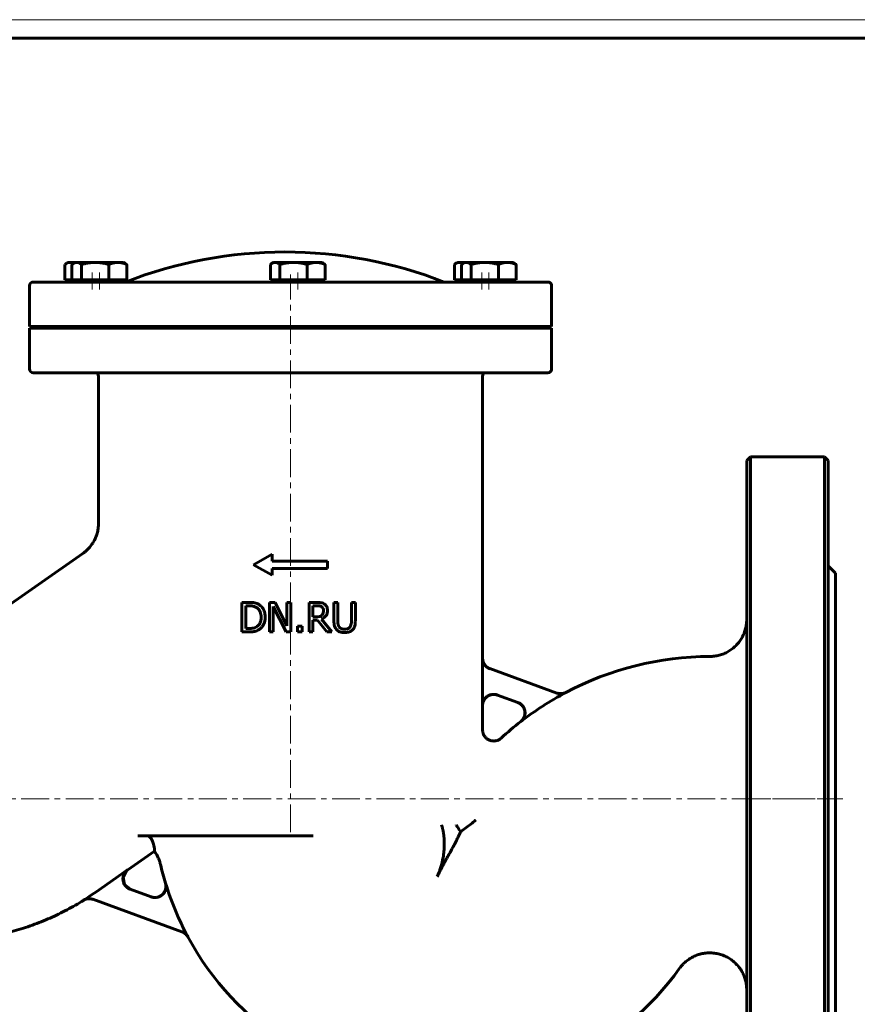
# Model space of a CAD drawing. Header units: millimetres. Extents: x 0 to 594, y 0 to 420.
# Tile 3 of 4: x 117 to 343, y 154 to 420. Entities that reach past the tile are written whole.
import ezdxf

# ---------------------------------------------------------------- set-up
doc = ezdxf.new("R2010")
doc.units = ezdxf.units.MM
for name, pattern in [('K5LT_AXLED', [12, 7.5, -1.5, 1.5, -1.5]), ('K5LT_BASIC', [0]), ('K5LT_THIN', [0])]:
    doc.linetypes.add(name, pattern=pattern)
doc.layers.add('Системный слой (1)', color=251, linetype='Continuous', true_color=0x6c6c6c)

# ---------------------------------------------------------------- blocks, each defined once
blk = doc.blocks.new('U13')
at = {"layer": 'Системный слой (1)', "color": 143, "linetype": 'K5LT_BASIC', "lineweight": 60, "true_color": 0x33acca}
for start, end in [(90.123, 117.9012), (127.8808, 132.6134)]:
    blk.add_arc((303.73, 164.41), 83.5, start, end, dxfattribs=at)
blk = doc.blocks.new('U14')
at = {"layer": 'Системный слой (1)', "color": 143, "linetype": 'K5LT_BASIC', "lineweight": 60, "true_color": 0x33acca}
for p, q in [((242.16, 247.43), (242.16, 323.61)), ((242.16, 228.07), (242.16, 234.66))]:
    blk.add_line(p, q, dxfattribs=at)
blk = doc.blocks.new('U15')
at = {"layer": 'Системный слой (1)', "color": 143, "linetype": 'K5LT_BASIC', "lineweight": 60, "true_color": 0x33acca}
for p, q in [((145.06, 188.17), (145.91, 189.93)), ((145.91, 189.93), (146.31, 190.26)), ((145.46, 186.26), (145.06, 188.17)), ((147, 184.99), (145.46, 186.26))]:
    blk.add_line(p, q, dxfattribs=at)
blk = doc.blocks.new('U16')
at = {"layer": 'Системный слой (1)', "color": 143, "linetype": 'K5LT_BASIC', "lineweight": 60, "true_color": 0x33acca}
for p, q in [((335.53, 300.91), (335.53, 209.41)), ((335.53, 209.41), (335.53, 117.91))]:
    blk.add_line(p, q, dxfattribs=at)
blk = doc.blocks.new('U18')
at = {"layer": 'Системный слой (1)', "color": 143, "linetype": 'K5LT_BASIC', "lineweight": 60, "true_color": 0x33acca}
for p, q in [((313.53, 209.41), (313.53, 300.91)), ((313.53, 117.91), (313.53, 209.41))]:
    blk.add_line(p, q, dxfattribs=at)
blk = doc.blocks.new('U20')
at = {"layer": 'Системный слой (1)', "color": 143, "linetype": 'K5LT_BASIC', "lineweight": 60, "true_color": 0x33acca}
for start, end in [(193.0608, 196.8578), (208.3372, 324.3458)]:
    blk.add_arc((231.62, 209.41), 78.5, start, end, dxfattribs=at)
blk = doc.blocks.new('U21')
at = {"layer": 'Системный слой (1)', "color": 143, "linetype": 'K5LT_BASIC', "lineweight": 60, "true_color": 0x33acca}
for p, q in [((337.53, 209.41), (337.53, 270.41)), ((337.53, 148.41), (337.53, 209.41))]:
    blk.add_line(p, q, dxfattribs=at)
blk = doc.blocks.new('U22')
at = {"layer": 'Системный слой (1)', "color": 143, "linetype": 'K5LT_BASIC', "lineweight": 60, "true_color": 0x33acca}
for p, q in [((234.71, 353.96), (234.55, 353.83)), ((234.87, 354.07), (234.71, 353.96)), ((235.02, 354.17), (234.87, 354.07)), ((235.3, 354.3), (235.02, 354.17)), ((235.56, 354.38), (235.3, 354.3)), ((235.83, 354.41), (235.56, 354.38))]:
    blk.add_line(p, q, dxfattribs=at)
blk = doc.blocks.new('U23')
at = {"layer": 'Системный слой (1)', "color": 143, "linetype": 'K5LT_BASIC', "lineweight": 60, "true_color": 0x33acca}
for p, q in [((236.15, 354.37), (235.83, 354.41)), ((236.47, 354.26), (236.15, 354.37)), ((236.8, 354.07), (236.47, 354.26))]:
    blk.add_line(p, q, dxfattribs=at)
blk = doc.blocks.new('U24')
at = {"layer": 'Системный слой (1)', "color": 143, "linetype": 'K5LT_BASIC', "lineweight": 60, "true_color": 0x33acca}
for p, q in [((236.65, 353.96), (236.48, 353.83)), ((236.8, 354.07), (236.65, 353.96)), ((236.96, 354.17), (236.8, 354.07)), ((237.23, 354.3), (236.96, 354.17)), ((237.5, 354.38), (237.23, 354.3)), ((237.77, 354.41), (237.5, 354.38))]:
    blk.add_line(p, q, dxfattribs=at)
blk = doc.blocks.new('U25')
at = {"layer": 'Системный слой (1)', "color": 143, "linetype": 'K5LT_BASIC', "lineweight": 60, "true_color": 0x33acca}
for p, q in [((119.74, 336.61), (229.85, 336.61)), ((229.85, 336.61), (260.82, 336.61))]:
    blk.add_line(p, q, dxfattribs=at)
blk = doc.blocks.new('U26')
at = {"layer": 'Системный слой (1)', "color": 143, "linetype": 'K5LT_BASIC', "lineweight": 60, "true_color": 0x33acca}
for p, q in [((184.99, 353.96), (184.83, 353.83)), ((185.15, 354.07), (184.99, 353.96)), ((185.3, 354.17), (185.15, 354.07)), ((185.57, 354.3), (185.3, 354.17)), ((185.84, 354.38), (185.57, 354.3)), ((186.11, 354.41), (185.84, 354.38))]:
    blk.add_line(p, q, dxfattribs=at)
blk = doc.blocks.new('U27')
at = {"layer": 'Системный слой (1)', "color": 143, "linetype": 'K5LT_BASIC', "lineweight": 60, "true_color": 0x33acca}
for p, q in [((131.39, 353.96), (131.23, 353.83)), ((131.55, 354.07), (131.39, 353.96)), ((131.71, 354.17), (131.55, 354.07)), ((131.98, 354.3), (131.71, 354.17)), ((132.25, 354.38), (131.98, 354.3)), ((132.52, 354.41), (132.25, 354.38))]:
    blk.add_line(p, q, dxfattribs=at)
blk = doc.blocks.new('U28')
at = {"layer": 'Системный слой (1)', "color": 143, "linetype": 'K5LT_BASIC', "lineweight": 60, "true_color": 0x33acca}
for p, q in [((129.46, 353.96), (129.3, 353.83)), ((129.62, 354.07), (129.46, 353.96)), ((129.77, 354.17), (129.62, 354.07)), ((130.04, 354.3), (129.77, 354.17)), ((130.31, 354.38), (130.04, 354.3)), ((130.58, 354.41), (130.31, 354.38))]:
    blk.add_line(p, q, dxfattribs=at)
blk = doc.blocks.new('U29')
at = {"layer": 'Системный слой (1)', "color": 143, "linetype": 'K5LT_BASIC', "lineweight": 60, "true_color": 0x33acca}
for p, q in [((130.9, 354.37), (130.58, 354.41)), ((131.22, 354.26), (130.9, 354.37)), ((131.55, 354.07), (131.22, 354.26))]:
    blk.add_line(p, q, dxfattribs=at)
blk = doc.blocks.new('U30')
at = {"color": 7, "linetype": 'K5LT_THIN', "lineweight": 18, "true_color": 0xffffff}
blk.add_line((0, 420), (594, 420), dxfattribs=at)
at = {"color": 143, "linetype": 'K5LT_BASIC', "lineweight": 60, "true_color": 0x33acca}
blk.add_line((20, 415), (589, 415), dxfattribs=at)

msp = doc.modelspace()

# ---------------------------------------------------------------- linework, layer by layer
at = {"layer": 'Системный слой (1)', "color": 143, "linetype": 'K5LT_BASIC', "lineweight": 60, "true_color": 0x33acca}
for p, q in [((130.188, 354.407), (129.769, 354.166)), ((130.188, 354.407), (130.581, 354.407)), ((130.581, 354.407), (132.124, 354.407)), ((132.124, 354.407), (131.705, 354.166)), ((132.124, 354.407), (132.518, 354.407)), ((132.518, 354.407), (137.499, 354.407)), ((137.499, 354.407), (143.606, 354.407)), ((143.606, 354.407), (145.124, 354.407)), ((145.124, 354.407), (145.543, 354.166)), ((185.718, 354.407), (185.299, 354.166)), ((185.718, 354.407), (186.111, 354.407)), ((186.111, 354.407), (191.093, 354.407)), ((191.093, 354.407), (197.2, 354.407)), ((197.2, 354.407), (198.718, 354.407)), ((198.718, 354.407), (199.137, 354.166)), ((235.439, 354.407), (235.02, 354.166)), ((235.439, 354.407), (235.832, 354.407)), ((235.832, 354.407), (237.375, 354.407)), ((237.375, 354.407), (236.956, 354.166)), ((237.375, 354.407), (237.769, 354.407)), ((237.769, 354.407), (242.751, 354.407)), ((242.751, 354.407), (248.857, 354.407)), ((248.857, 354.407), (250.375, 354.407)), ((250.375, 354.407), (250.794, 354.166)), ((129.295, 349.707), (129.295, 353.827)), ((131.232, 349.707), (131.232, 353.827)), ((133.803, 349.707), (133.803, 353.827)), ((141.196, 349.707), (141.196, 353.827)), ((146.016, 349.707), (146.016, 353.827)), ((184.825, 349.707), (184.825, 353.827)), ((187.397, 349.707), (187.397, 353.827)), ((194.789, 349.707), (194.789, 353.827)), ((199.61, 349.707), (199.61, 353.827)), ((234.546, 349.707), (234.546, 353.827)), ((236.483, 349.707), (236.483, 353.827)), ((239.054, 349.707), (239.054, 353.827)), ((246.447, 349.707), (246.447, 353.827)), ((251.267, 349.707), (251.267, 353.827)), ((259.822, 349.107), (120.741, 349.107)), ((130.581, 349.707), (129.295, 349.707)), ((130.188, 349.707), (130.188, 349.107)), ((131.232, 349.707), (130.581, 349.707)), ((132.518, 349.707), (131.232, 349.707)), ((132.124, 349.707), (132.124, 349.107)), ((133.803, 349.707), (132.518, 349.707)), ((137.499, 349.707), (133.803, 349.707)), ((141.196, 349.707), (137.499, 349.707)), ((143.606, 349.707), (141.196, 349.707)), ((146.016, 349.707), (143.606, 349.707)), ((145.124, 349.707), (145.124, 349.107)), ((186.111, 349.707), (184.825, 349.707)), ((185.718, 349.707), (185.718, 349.107)), ((187.397, 349.707), (186.111, 349.707)), ((191.093, 349.707), (187.397, 349.707)), ((194.789, 349.707), (191.093, 349.707)), ((197.2, 349.707), (194.789, 349.707)), ((199.61, 349.707), (197.2, 349.707)), ((198.718, 349.707), (198.718, 349.107)), ((235.832, 349.707), (234.546, 349.707)), ((235.439, 349.707), (235.439, 349.107)), ((236.483, 349.707), (235.832, 349.707)), ((237.769, 349.707), (236.483, 349.707)), ((237.375, 349.707), (237.375, 349.107)), ((239.054, 349.707), (237.769, 349.707)), ((242.751, 349.707), (239.054, 349.707)), ((246.447, 349.707), (242.751, 349.707)), ((248.857, 349.707), (246.447, 349.707)), ((251.267, 349.707), (248.857, 349.707)), ((250.375, 349.707), (250.375, 349.107)), ((119.741, 337.107), (119.741, 348.107)), ((260.822, 337.107), (260.822, 348.107)), ((119.741, 337.107), (260.822, 337.107)), ((119.741, 325.607), (119.741, 336.607)), ((182.781, 336.607), (182.781, 337.107)), ((197.781, 336.607), (197.781, 337.107)), ((260.822, 325.607), (260.822, 336.607)), ((120.741, 324.607), (259.822, 324.607)), ((138.401, 283.931), (138.399, 323.607)), ((313.526, 300.907), (314.526, 301.907)), ((314.526, 301.907), (314.526, 209.407)), ((334.526, 301.907), (314.526, 301.907)), ((334.526, 209.407), (334.526, 301.907)), ((335.526, 300.907), (334.526, 301.907)), ((138.4, 283.931), (138.4, 283.932)), ((94.387, 247.907), (134.137, 275.74)), ((134.137, 275.74), (134.137, 275.74)), ((180.281, 272.693), (185.281, 275.527)), ((185.281, 273.693), (185.281, 275.527)), ((180.281, 272.693), (185.281, 269.858)), ((185.281, 273.693), (200.281, 273.693)), ((185.281, 269.858), (185.281, 271.693)), ((185.281, 271.693), (200.281, 271.693)), ((200.281, 271.693), (200.281, 273.693)), ((337.526, 270.407), (335.526, 272.407)), ((177.129, 262.542), (177.129, 254.542)), ((178.951, 262.542), (177.129, 262.542)), ((178.192, 261.621), (179.003, 261.621)), ((178.192, 255.462), (178.192, 261.621)), ((184.591, 262.542), (184.591, 254.542)), ((186.102, 262.542), (184.591, 262.542)), ((185.583, 261.44), (189.123, 254.542)), ((185.583, 254.542), (185.583, 261.44)), ((189.324, 256.208), (186.102, 262.542)), ((189.324, 262.542), (189.324, 256.208)), ((190.315, 262.542), (189.324, 262.542)), ((190.315, 254.542), (190.315, 262.542)), ((195.268, 262.542), (195.268, 254.542)), ((197.33, 262.542), (195.268, 262.542)), ((196.332, 258.613), (196.332, 261.621)), ((196.332, 261.621), (197.388, 261.621)), ((203.061, 262.542), (201.998, 262.542)), ((201.998, 262.542), (201.998, 257.55)), ((203.061, 257.55), (203.061, 262.542)), ((207.787, 262.542), (206.724, 262.542)), ((206.724, 262.542), (206.724, 257.524)), ((207.787, 257.55), (207.787, 262.542)), ((197.265, 258.613), (196.332, 258.613)), ((179.003, 255.462), (178.192, 255.462)), ((192.144, 256.072), (192.144, 254.542)), ((193.427, 256.072), (192.144, 256.072)), ((193.427, 254.542), (193.427, 256.072)), ((196.332, 254.542), (196.332, 257.725)), ((196.332, 257.725), (197.551, 257.725)), ((197.551, 257.725), (200.079, 254.542)), ((201.46, 254.542), (198.614, 258.023)), ((177.129, 254.542), (178.97, 254.542)), ((184.591, 254.542), (185.583, 254.542)), ((189.123, 254.542), (190.315, 254.542)), ((192.144, 254.542), (193.427, 254.542)), ((195.268, 254.542), (196.332, 254.542)), ((200.079, 254.542), (201.46, 254.542)), ((242.142, 234.673), (242.142, 247.443)), ((262.258, 238.021), (244.117, 244.623)), ((246.169, 237.491), (251.67, 235.489)), ((242.163, 228.065), (242.163, 228.065)), ((247.194, 225.858), (247.194, 225.858)), ((314.526, 209.407), (314.526, 116.907)), ((334.526, 116.907), (334.526, 209.407)), ((149.052, 199.407), (196.404, 199.407)), ((146.309, 190.264), (153.489, 195.291)), ((137.632, 184.224), (146.275, 190.275)), ((152.624, 182.942), (146.973, 184.999)), ((136.894, 182.282), (160.947, 173.528))]:
    msp.add_line(p, q, dxfattribs=at)
at = {"layer": 'Системный слой (1)', "color": 30, "linetype": 'K5LT_AXLED', "lineweight": 18, "true_color": 0xff8000}
for p, q in [((136.688, 351.707), (136.688, 347.107)), ((138.624, 351.707), (138.624, 347.107)), ((192.218, 351.707), (192.218, 347.107)), ((241.939, 351.707), (241.939, 347.107)), ((243.875, 351.707), (243.875, 347.107)), ((190.281, 200.407), (190.281, 351.107)), ((45.526, 209.407), (336.526, 209.407)), ((311.526, 209.407), (339.526, 209.407))]:
    msp.add_line(p, q, dxfattribs=at)
at = {"layer": 'Системный слой (1)', "color": 143, "linetype": 'K5LT_BASIC', "lineweight": 60, "true_color": 0x33acca}
for centre, radius, start, end in [((188.765, 239.105), 118.128, 68.62456, 111.37544), ((120.741, 348.107), 1, 90, 180), ((259.822, 348.107), 1, 0, 90), ((120.741, 325.607), 1, 180, 270), ((259.822, 325.607), 1, 270, 0), ((137.399, 323.607), 1, 0, 90), ((243.164, 323.607), 1, 90, 180), ((303.727, 164.407), 83.471, 117.88235, 127.86769), ((231.616, 209.407), 78.471, 196.87438, 208.3621), ((95.491, 244.407), 73.471, 301.86752, 305)]:
    msp.add_arc(centre, radius, start, end, dxfattribs=at)
for points, weights in [([(133.803, 353.827), (133.114, 354.407), (132.518, 354.407)], [1, 1.0379548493, 1]), ([(137.499, 354.407), (135.784, 354.407), (133.803, 353.827)], [1, 1.0379548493, 1]), ([(141.196, 353.827), (139.215, 354.407), (137.499, 354.407)], [1, 1.0379548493, 1]), ([(143.606, 354.407), (142.487, 354.407), (141.196, 353.827)], [1, 1.0379548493, 1]), ([(146.016, 353.827), (144.725, 354.407), (143.606, 354.407)], [1, 1.0379548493, 1]), ([(145.543, 354.166), (145.77, 354.035), (146.016, 353.827)], [1.01724949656, 1.01325102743, 1]), ([(187.397, 353.827), (186.708, 354.407), (186.111, 354.407)], [1, 1.0379548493, 1]), ([(191.093, 354.407), (189.378, 354.407), (187.397, 353.827)], [1, 1.0379548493, 1]), ([(194.789, 353.827), (192.809, 354.407), (191.093, 354.407)], [1, 1.0379548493, 1]), ([(197.2, 354.407), (196.081, 354.407), (194.789, 353.827)], [1, 1.0379548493, 1]), ([(199.61, 353.827), (198.318, 354.407), (197.2, 354.407)], [1, 1.0379548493, 1]), ([(199.137, 354.166), (199.364, 354.035), (199.61, 353.827)], [1.01724949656, 1.01325102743, 1]), ([(239.054, 353.827), (238.365, 354.407), (237.769, 354.407)], [1, 1.0379548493, 1]), ([(242.751, 354.407), (241.035, 354.407), (239.054, 353.827)], [1, 1.0379548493, 1]), ([(246.447, 353.827), (244.466, 354.407), (242.751, 354.407)], [1, 1.0379548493, 1]), ([(248.857, 354.407), (247.738, 354.407), (246.447, 353.827)], [1, 1.0379548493, 1]), ([(251.267, 353.827), (249.976, 354.407), (248.857, 354.407)], [1, 1.0379548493, 1]), ([(250.794, 354.166), (251.021, 354.035), (251.267, 353.827)], [1.01724949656, 1.01325102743, 1]), ([(134.316, 181.999), (116.488, 170.907), (95.491, 170.907)], [0.992417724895, 0.957883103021, 1])]:
    msp.add_rational_spline(points, weights, degree=2, dxfattribs=at)
for points, knots in [([(134.137, 275.74), (134.139, 275.741), (134.141, 275.742), (134.144, 275.745), (134.147, 275.746), (134.153, 275.75), (134.157, 275.753), (134.168, 275.761), (134.175, 275.766), (134.197, 275.782), (134.212, 275.792), (134.255, 275.823), (134.283, 275.844), (134.366, 275.904), (134.42, 275.945), (134.579, 276.067), (134.683, 276.149), (134.983, 276.399), (135.174, 276.571), (135.675, 277.058), (135.97, 277.385), (136.518, 278.078), (136.77, 278.444), (137.217, 279.193), (137.413, 279.576), (137.752, 280.36), (137.895, 280.761), (138.132, 281.587), (138.224, 282.012), (138.364, 282.934), (138.401, 283.433), (138.401, 283.931)], [0, 0, 0, 0, 0.0114335, 0.0114335, 0.0285836, 0.0285836, 0.0600257, 0.0600257, 0.1200513, 0.1200513, 0.2372443, 0.2372443, 0.4659134, 0.4659134, 0.9118183, 0.9118183, 1.7807612, 1.7807612, 3.4729134, 3.4729134, 6.3611925, 6.3611925, 9.2705213, 9.2705213, 12.0875251, 12.0875251, 14.8759722, 14.8759722, 17.7258152, 17.7258152, 20.9982135, 20.9982135, 20.9982135, 20.9982135]), ([(181.816, 261.907), (181.581, 262.061), (181.322, 262.18), (180.999, 262.292), (180.941, 262.31), (180.834, 262.343), (180.78, 262.358), (180.668, 262.387), (180.611, 262.401), (180.479, 262.428), (180.404, 262.442), (180.235, 262.468), (180.14, 262.481), (179.919, 262.504), (179.792, 262.515), (179.603, 262.526), (179.552, 262.528), (179.365, 262.537), (179.228, 262.54), (179.045, 262.542), (178.998, 262.542), (178.951, 262.542)], [-0.55588398, -0.55588398, -0.55588398, -0.55588398, -0.32830628, -0.32830628, -0.27927756, -0.27927756, -0.23725349, -0.23725349, -0.19985673, -0.19985673, -0.15991359, -0.15991359, -0.118033, -0.118033, -0.07199903, -0.07199903, -0.05603406, -0.05603406, -0.01443528, -0.01443528, 0, 0, 0, 0]), ([(179.003, 261.621), (179.108, 261.621), (179.205, 261.619), (179.4, 261.612), (179.496, 261.607), (179.697, 261.591), (179.797, 261.579), (179.943, 261.559), (179.996, 261.55), (180.085, 261.534), (180.121, 261.527), (180.172, 261.516), (180.189, 261.512), (180.207, 261.507), (180.528, 261.432), (180.832, 261.31), (181.116, 261.142)], [-0.16112401, -0.16112401, -0.16112401, -0.16112401, -0.15126905, -0.15126905, -0.13992483, -0.13992483, -0.12491139, -0.12491139, -0.11462783, -0.11462783, -0.10580752, -0.10580752, -0.10078452, -0.10078452, -0.10029961, 0, 0, 0, 0]), ([(181.116, 261.142), (181.334, 261.008), (181.527, 260.844), (181.858, 260.448), (181.987, 260.223), (182.265, 259.531), (182.328, 259.034), (182.328, 258.548)], [-0.30105365, -0.30105365, -0.30105365, -0.30105365, -0.22384303, -0.22384303, -0.14562008, -0.14562008, 0, 0, 0, 0]), ([(183.437, 258.535), (183.437, 258.901), (183.406, 259.269), (183.234, 260.078), (183.095, 260.385), (182.803, 260.963), (182.534, 261.318), (182.075, 261.722), (181.949, 261.819), (181.816, 261.907)], [-0.28869809, -0.28869809, -0.28869809, -0.28869809, -0.24266981, -0.24266981, -0.18473709, -0.18473709, -0.04817664, -0.04817664, 0, 0, 0, 0]), ([(199.366, 262.12), (199.188, 262.235), (198.999, 262.327), (198.683, 262.428), (198.51, 262.473), (198.013, 262.522), (197.842, 262.532), (197.56, 262.54), (197.445, 262.542), (197.33, 262.542)], [-0.36174889, -0.36174889, -0.36174889, -0.36174889, -0.18643541, -0.18643541, -0.08538417, -0.08538417, -0.03471263, -0.03471263, 0, 0, 0, 0]), ([(197.388, 261.621), (197.476, 261.621), (197.555, 261.619), (197.734, 261.612), (197.825, 261.604), (197.951, 261.59), (197.993, 261.584), (198.064, 261.572), (198.093, 261.567), (198.123, 261.561), (198.127, 261.56), (198.145, 261.557), (198.158, 261.554), (198.344, 261.512), (198.51, 261.447), (198.659, 261.349)], [-0.093371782, -0.093371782, -0.093371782, -0.093371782, -0.085233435, -0.085233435, -0.07309306, -0.07309306, -0.065475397, -0.065475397, -0.058879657, -0.058879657, -0.057857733, -0.057857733, -0.054015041, -0.054015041, 0, 0, 0, 0]), ([(198.659, 261.349), (198.75, 261.288), (198.832, 261.216), (198.926, 261.1), (198.97, 261.039), (199.005, 260.979), (199.028, 260.934), (199.035, 260.919), (199.049, 260.888), (199.056, 260.872), (199.136, 260.676), (199.165, 260.481), (199.165, 260.286)], [-0.11130075, -0.11130075, -0.11130075, -0.11130075, -0.08633935, -0.08633935, -0.0773635, -0.06834559, -0.06834559, -0.06378973, -0.06378973, -0.05863275, -0.05863275, 0, 0, 0, 0]), ([(200.273, 260.37), (200.273, 260.554), (200.258, 260.74), (200.184, 261.079), (200.132, 261.233), (200.048, 261.392), (200.04, 261.407), (200.016, 261.449), (199.999, 261.477), (199.957, 261.543), (199.931, 261.581), (199.862, 261.675), (199.815, 261.732), (199.721, 261.834), (199.676, 261.878), (199.609, 261.938), (199.591, 261.953), (199.507, 262.023), (199.438, 262.074), (199.366, 262.12)], [-0.38533418, -0.38533418, -0.38533418, -0.38533418, -0.25176421, -0.25176421, -0.13307978, -0.13307978, -0.12134685, -0.12134685, -0.10323379, -0.10323379, -0.08217936, -0.08217936, -0.05409197, -0.05409197, -0.03322903, -0.03322903, -0.02600458, -0.02600458, 0, 0, 0, 0]), ([(182.328, 258.548), (182.328, 258.189), (182.297, 257.817), (182.154, 257.239), (182.055, 256.941), (181.687, 256.383), (181.471, 256.168), (181.213, 255.994)], [-0.36410588, -0.36410588, -0.36410588, -0.36410588, -0.20109348, -0.20109348, -0.09408426, -0.09408426, 0, 0, 0, 0]), ([(181.803, 255.184), (182.032, 255.335), (182.239, 255.513), (182.615, 255.929), (182.779, 256.164), (183.144, 256.825), (183.335, 257.334), (183.427, 258.162), (183.437, 258.348), (183.437, 258.535)], [-0.48285835, -0.48285835, -0.48285835, -0.48285835, -0.36859936, -0.36859936, -0.2500481, -0.2500481, -0.05606816, -0.05606816, 0, 0, 0, 0]), ([(198.711, 259.028), (198.627, 258.944), (198.534, 258.874), (198.28, 258.738), (198.147, 258.706), (197.824, 258.635), (197.54, 258.613), (197.265, 258.613)], [-0.11211691, -0.11211691, -0.11211691, -0.11211691, -0.10029243, -0.10029243, -0.08326731, -0.08326731, 0, 0, 0, 0]), ([(198.614, 258.023), (198.913, 258.135), (199.192, 258.288), (199.563, 258.598), (199.782, 258.801), (200.109, 259.356), (200.2, 259.638), (200.264, 260.079), (200.273, 260.225), (200.273, 260.37)], [-0.44014893, -0.44014893, -0.44014893, -0.44014893, -0.2378299, -0.2378299, -0.13380153, -0.13380153, -0.04364762, -0.04364762, 0, 0, 0, 0]), ([(199.165, 260.286), (199.165, 260.136), (199.154, 259.984), (199.111, 259.749), (199.091, 259.669), (199.063, 259.584), (199.059, 259.572), (199.042, 259.524), (199.028, 259.49), (198.942, 259.294), (198.841, 259.151), (198.711, 259.028)], [-0.12327476, -0.12327476, -0.12327476, -0.12327476, -0.08871141, -0.08871141, -0.06811249, -0.06811249, -0.06448821, -0.06448821, -0.05389748, -0.05389748, 0, 0, 0, 0]), ([(181.213, 255.994), (180.805, 255.707), (180.424, 255.614), (179.843, 255.491), (179.411, 255.462), (179.003, 255.462)], [-0.18148454, -0.18148454, -0.18148454, -0.18148454, -0.1252962, -0.1252962, 0, 0, 0, 0]), ([(201.998, 257.55), (201.998, 257.081), (202.037, 256.564), (202.218, 255.947), (202.321, 255.647), (202.625, 255.257), (202.692, 255.183), (202.763, 255.112)], [-0.47356668, -0.47356668, -0.47356668, -0.47356668, -0.14976154, -0.14976154, -0.0304745, -0.0304745, 0, 0, 0, 0]), ([(203.405, 255.936), (203.286, 256.115), (203.203, 256.311), (203.096, 256.758), (203.074, 257.04), (203.062, 257.367), (203.061, 257.459), (203.061, 257.55)], [-0.16123024, -0.16123024, -0.16123024, -0.16123024, -0.09822144, -0.09822144, -0.02732458, -0.02732458, 0, 0, 0, 0]), ([(204.889, 255.281), (204.714, 255.281), (204.535, 255.294), (204.303, 255.341), (204.248, 255.355), (204.15, 255.383), (204.107, 255.398), (204.039, 255.424), (204.013, 255.435), (203.968, 255.455), (203.948, 255.465), (203.777, 255.55), (203.64, 255.651), (203.481, 255.829), (203.441, 255.881), (203.405, 255.936)], [-0.14165167, -0.14165167, -0.14165167, -0.14165167, -0.10876257, -0.10876257, -0.09743518, -0.09743518, -0.08660152, -0.08660152, -0.07907342, -0.07907342, -0.07276996, -0.07276996, -0.01991283, -0.01991283, 0, 0, 0, 0]), ([(206.38, 255.936), (206.318, 255.841), (206.244, 255.757), (206.073, 255.606), (205.976, 255.543), (205.753, 255.43), (205.515, 255.325), (205.054, 255.284), (204.971, 255.281), (204.889, 255.281)], [-0.34471406, -0.34471406, -0.34471406, -0.34471406, -0.24665105, -0.24665105, -0.14477006, -0.14477006, -0.0256816, -0.0256816, 0, 0, 0, 0]), ([(206.724, 257.524), (206.724, 257.259), (206.711, 256.972), (206.643, 256.546), (206.597, 256.329), (206.445, 256.039), (206.414, 255.987), (206.38, 255.936)], [-0.22834038, -0.22834038, -0.22834038, -0.22834038, -0.0992572, -0.0992572, -0.01855639, -0.01855639, 0, 0, 0, 0]), ([(207.022, 255.112), (207.145, 255.23), (207.254, 255.361), (207.44, 255.651), (207.515, 255.807), (207.677, 256.269), (207.751, 256.667), (207.784, 257.282), (207.787, 257.416), (207.787, 257.55)], [-0.34457568, -0.34457568, -0.34457568, -0.34457568, -0.26476359, -0.26476359, -0.18479682, -0.18479682, -0.04013111, -0.04013111, 0, 0, 0, 0]), ([(303.548, 247.907), (303.975, 247.908), (304.401, 247.937), (305.256, 248.05), (305.684, 248.134), (306.528, 248.359), (306.943, 248.499), (307.744, 248.83), (308.13, 249.02), (308.876, 249.448), (309.236, 249.687), (309.927, 250.212), (310.258, 250.5), (310.857, 251.093), (311.128, 251.396), (311.643, 252.05), (311.886, 252.402), (312.328, 253.142), (312.528, 253.531), (312.875, 254.332), (313.023, 254.744), (313.257, 255.563), (313.346, 255.969), (313.487, 256.884), (313.526, 257.396), (313.526, 257.907)], [0, 0, 0, 0, 0.0816349, 0.0816349, 0.1649113, 0.1649113, 0.2485362, 0.2485362, 0.3306938, 0.3306938, 0.4130304, 0.4130304, 0.4966952, 0.4966952, 0.5742962, 0.5742962, 0.6559455, 0.6559455, 0.7392446, 0.7392446, 0.8228911, 0.8228911, 0.9021911, 0.9021911, 1, 1, 1, 1]), ([(178.97, 254.542), (179.43, 254.542), (179.944, 254.563), (180.665, 254.685), (181.033, 254.768), (181.593, 255.058), (181.7, 255.119), (181.803, 255.184)], [-0.45607329, -0.45607329, -0.45607329, -0.45607329, -0.19128765, -0.19128765, -0.03713061, -0.03713061, 0, 0, 0, 0]), ([(202.763, 255.112), (202.984, 254.891), (203.241, 254.726), (203.759, 254.512), (204.083, 254.418), (204.658, 254.377), (204.774, 254.373), (204.889, 254.373)], [-0.35575739, -0.35575739, -0.35575739, -0.35575739, -0.17947814, -0.17947814, -0.03608087, -0.03608087, 0, 0, 0, 0]), ([(204.889, 254.373), (205.245, 254.373), (205.62, 254.405), (206.342, 254.606), (206.614, 254.771), (206.892, 254.991), (206.959, 255.05), (207.022, 255.112)], [-0.18396293, -0.18396293, -0.18396293, -0.18396293, -0.10988573, -0.10988573, -0.02745294, -0.02745294, 0, 0, 0, 0]), ([(242.142, 247.443), (242.142, 247.343), (242.147, 247.244), (242.168, 247.044), (242.183, 246.945), (242.224, 246.747), (242.25, 246.648), (242.306, 246.468), (242.336, 246.386), (242.407, 246.211), (242.451, 246.119), (242.547, 245.938), (242.6, 245.849), (242.716, 245.677), (242.778, 245.594), (242.896, 245.453), (242.95, 245.393), (243.077, 245.265), (243.152, 245.197), (243.307, 245.068), (243.389, 245.007), (243.489, 244.94), (243.506, 244.929), (243.608, 244.864), (243.696, 244.813), (243.876, 244.722), (243.968, 244.681), (244.08, 244.637), (244.099, 244.63), (244.117, 244.623)], [0, 0, 0, 0, 0.02996861, 0.02996861, 0.06038325, 0.06038325, 0.09095608, 0.09095608, 0.11716661, 0.11716661, 0.14773387, 0.14773387, 0.17896747, 0.17896747, 0.21020106, 0.21020106, 0.23438923, 0.23438923, 0.26461414, 0.26461414, 0.29504421, 0.29504421, 0.30096165, 0.30096165, 0.33139678, 0.33139678, 0.36156824, 0.36156824, 0.36753565, 0.36753565, 0.36753565, 0.36753565]), ([(242.164, 247.435), (242.164, 246.737), (242.609, 245.52), (243.646, 244.795), (244.138, 244.616)], [0, 0, 0, 0, 0.5714283, 1, 1, 1, 1]), ([(246.169, 237.491), (246.076, 237.525), (245.981, 237.554), (245.787, 237.603), (245.688, 237.622), (245.488, 237.651), (245.387, 237.661), (245.197, 237.669), (245.109, 237.669), (244.919, 237.661), (244.818, 237.652), (244.616, 237.623), (244.517, 237.604), (244.321, 237.556), (244.225, 237.527), (244.05, 237.465), (243.97, 237.433), (243.852, 237.379), (243.813, 237.361), (243.685, 237.295), (243.598, 237.245), (243.43, 237.136), (243.348, 237.077), (243.19, 236.95), (243.114, 236.883), (243.011, 236.781), (242.98, 236.75), (242.881, 236.643), (242.815, 236.566), (242.692, 236.404), (242.635, 236.321), (242.53, 236.148), (242.481, 236.059), (242.401, 235.891), (242.367, 235.813), (242.301, 235.639), (242.27, 235.542), (242.218, 235.347), (242.197, 235.248), (242.165, 235.05), (242.154, 234.951), (242.144, 234.792), (242.142, 234.733), (242.142, 234.673)], [0, 0, 0, 0, 0.02984133, 0.02984133, 0.06019347, 0.06019347, 0.09085826, 0.09085826, 0.11729005, 0.11729005, 0.1479191, 0.1479191, 0.17856722, 0.17856722, 0.20862866, 0.20862866, 0.23455884, 0.23455884, 0.24765645, 0.24765645, 0.27775703, 0.27775703, 0.30822151, 0.30822151, 0.33864589, 0.33864589, 0.35177452, 0.35177452, 0.38229623, 0.38229623, 0.41277327, 0.41277327, 0.44328765, 0.44328765, 0.46893667, 0.46893667, 0.49939296, 0.49939296, 0.52989567, 0.52989567, 0.55995202, 0.55995202, 0.57779461, 0.57779461, 0.57779461, 0.57779461]), ([(246.19, 237.484), (246.17, 237.491), (246.15, 237.498), (246.116, 237.51), (246.102, 237.514), (246.055, 237.529), (246.021, 237.54), (245.925, 237.567), (245.863, 237.582), (245.681, 237.62), (245.561, 237.638), (245.305, 237.661), (245.17, 237.663), (244.896, 237.651), (244.759, 237.636), (244.489, 237.587), (244.356, 237.553), (244.098, 237.469), (243.973, 237.42), (243.741, 237.308), (243.634, 237.247), (243.422, 237.109), (243.318, 237.031), (243.119, 236.861), (243.024, 236.768), (242.846, 236.571), (242.763, 236.466), (242.615, 236.249), (242.549, 236.138), (242.431, 235.906), (242.38, 235.786), (242.292, 235.539), (242.256, 235.412), (242.202, 235.153), (242.183, 235.023), (242.167, 234.816), (242.164, 234.74), (242.164, 234.665)], [0, 0, 0, 0, 0.1672816, 0.1672816, 0.2788027, 0.2788027, 0.5576053, 0.5576053, 1.0594501, 1.0594501, 2.0073568, 2.0073568, 3.0675443, 3.0675443, 4.1436507, 4.1436507, 5.2159377, 5.2159377, 6.2634936, 6.2634936, 7.227875, 7.227875, 8.2398438, 8.2398438, 9.2761025, 9.2761025, 10.3149135, 10.3149135, 11.3293034, 11.3293034, 12.3456153, 12.3456153, 13.3784497, 13.3784497, 14.4089755, 14.4089755, 15, 15, 15, 15]), ([(262.258, 238.021), (262.351, 237.987), (262.447, 237.958), (262.641, 237.909), (262.74, 237.889), (262.94, 237.86), (263.041, 237.851), (263.231, 237.842), (263.319, 237.842), (263.509, 237.85), (263.611, 237.859), (263.812, 237.887), (263.911, 237.906), (264.029, 237.935), (264.049, 237.94), (264.167, 237.971), (264.263, 238.002), (264.451, 238.073), (264.542, 238.113), (264.652, 238.167), (264.671, 238.178), (264.691, 238.188)], [0, 0, 0, 0, 0.02991789, 0.02991789, 0.06032309, 0.06032309, 0.09099265, 0.09099265, 0.11747129, 0.11747129, 0.14805982, 0.14805982, 0.17848011, 0.17848011, 0.18458189, 0.18458189, 0.21505674, 0.21505674, 0.24496315, 0.24496315, 0.25167857, 0.25167857, 0.25167857, 0.25167857]), ([(252.456, 230.313), (252.557, 230.392), (252.653, 230.477), (252.835, 230.661), (252.921, 230.761), (253.081, 230.971), (253.154, 231.082), (253.286, 231.313), (253.344, 231.433), (253.442, 231.677), (253.483, 231.801), (253.548, 232.052), (253.572, 232.18), (253.605, 232.442), (253.612, 232.575), (253.61, 232.843), (253.6, 232.977), (253.563, 233.239), (253.536, 233.368), (253.466, 233.616), (253.423, 233.735), (253.324, 233.966), (253.267, 234.078), (253.134, 234.304), (253.056, 234.417), (252.886, 234.634), (252.793, 234.738), (252.593, 234.932), (252.486, 235.022), (252.264, 235.186), (252.148, 235.26), (251.904, 235.393), (251.774, 235.451), (251.641, 235.5)], [0, 0, 0, 0, 0.0601227, 0.0601227, 0.1217957, 0.1217957, 0.1843206, 0.1843206, 0.2467842, 0.2467842, 0.3080111, 0.3080111, 0.3688671, 0.3688671, 0.4314879, 0.4314879, 0.4942707, 0.4942707, 0.5559023, 0.5559023, 0.6153627, 0.6153627, 0.6742909, 0.6742909, 0.7383969, 0.7383969, 0.8037818, 0.8037818, 0.8692112, 0.8692112, 0.9334051, 0.9334051, 1, 1, 1, 1]), ([(252.489, 230.302), (252.568, 230.363), (252.644, 230.429), (252.789, 230.568), (252.859, 230.641), (252.99, 230.794), (253.051, 230.874), (253.158, 231.028), (253.205, 231.102), (253.298, 231.265), (253.344, 231.355), (253.426, 231.54), (253.463, 231.634), (253.5, 231.746), (253.505, 231.762), (253.54, 231.875), (253.565, 231.974), (253.598, 232.14), (253.609, 232.207), (253.631, 232.375), (253.639, 232.476), (253.646, 232.679), (253.644, 232.781), (253.63, 232.982), (253.618, 233.081), (253.586, 233.264), (253.568, 233.349), (253.533, 233.482), (253.519, 233.53), (253.473, 233.673), (253.438, 233.766), (253.357, 233.949), (253.312, 234.04), (253.212, 234.216), (253.157, 234.302), (253.077, 234.415), (253.056, 234.444), (252.973, 234.554), (252.907, 234.632), (252.768, 234.781), (252.696, 234.852), (252.557, 234.975), (252.492, 235.028), (252.343, 235.14), (252.259, 235.197), (252.086, 235.3), (251.999, 235.347), (251.831, 235.426), (251.752, 235.46), (251.67, 235.489)], [0, 0, 0, 0, 0.03010276, 0.03010276, 0.06055947, 0.06055947, 0.09103826, 0.09103826, 0.11716364, 0.11716364, 0.14765739, 0.14765739, 0.17810635, 0.17810635, 0.18327984, 0.18327984, 0.21381609, 0.21381609, 0.2342424, 0.2342424, 0.26469484, 0.26469484, 0.29525182, 0.29525182, 0.32527842, 0.32527842, 0.35134457, 0.35134457, 0.36651056, 0.36651056, 0.39654273, 0.39654273, 0.42704133, 0.42704133, 0.45775045, 0.45775045, 0.46856169, 0.46856169, 0.49917608, 0.49917608, 0.52973864, 0.52973864, 0.55495501, 0.55495501, 0.58553847, 0.58553847, 0.61544303, 0.61544303, 0.64135775, 0.64135775, 0.64135775, 0.64135775]), ([(247.194, 225.858), (247.193, 225.857), (247.192, 225.856), (247.189, 225.854), (247.188, 225.852), (247.184, 225.848), (247.181, 225.846), (247.173, 225.839), (247.168, 225.834), (247.153, 225.821), (247.143, 225.812), (247.113, 225.786), (247.093, 225.769), (247.033, 225.72), (246.993, 225.688), (246.872, 225.599), (246.788, 225.543), (246.588, 225.424), (246.469, 225.363), (246.222, 225.258), (246.095, 225.213), (245.836, 225.14), (245.706, 225.113), (245.446, 225.077), (245.318, 225.068), (245.06, 225.066), (244.931, 225.074), (244.67, 225.106), (244.538, 225.131), (244.278, 225.199), (244.15, 225.242), (243.901, 225.343), (243.78, 225.402), (243.557, 225.53), (243.454, 225.598), (243.254, 225.749), (243.157, 225.832), (242.974, 226.011), (242.888, 226.107), (242.73, 226.308), (242.658, 226.413), (242.529, 226.629), (242.472, 226.739), (242.368, 226.976), (242.321, 227.103), (242.246, 227.361), (242.216, 227.492), (242.174, 227.771), (242.163, 227.918), (242.163, 228.065)], [0, 0, 0, 0, 0.01136, 0.01136, 0.0284001, 0.0284001, 0.0596402, 0.0596402, 0.1192804, 0.1192804, 0.2357208, 0.2357208, 0.4629216, 0.4629216, 0.9059632, 0.9059632, 1.7693262, 1.7693262, 2.9248236, 2.9248236, 4.0899163, 4.0899163, 5.2420017, 5.2420017, 6.3535588, 6.3535588, 7.4703014, 7.4703014, 8.6250663, 8.6250663, 9.7924026, 9.7924026, 10.9509186, 10.9509186, 12.0164275, 12.0164275, 13.1160349, 13.1160349, 14.2264353, 14.2264353, 15.3270062, 15.3270062, 16.3971441, 16.3971441, 17.563163, 17.563163, 18.7231565, 18.7231565, 19.9992901, 19.9992901, 19.9992901, 19.9992901]), ([(229.878, 188.41), (229.936, 188.526), (230.047, 188.758), (230.208, 189.114), (230.361, 189.476), (230.507, 189.844), (230.737, 190.465), (231.102, 191.6), (231.436, 193.035), (231.638, 194.36), (231.736, 195.271), (231.791, 196.038), (231.814, 196.667), (231.82, 197.159), (231.818, 197.52), (231.81, 197.877), (231.792, 198.345), (231.762, 198.806), (231.721, 199.258), (231.685, 199.589), (231.644, 199.909), (231.598, 200.22), (231.549, 200.522), (231.495, 200.815), (231.437, 201.099), (231.375, 201.376), (231.309, 201.645), (231.215, 201.996), (231.14, 202.247), (231.087, 202.407)], [0, 0, 0, 0, 0.8556687, 1.7104998, 2.5649376, 3.4186331, 4.2728147, 6.8172517, 10.9638601, 13.36242, 14.930708, 16.4583551, 17.9414863, 18.6642104, 19.3724426, 20.0758663, 20.7695935, 22.1423032, 22.8263352, 23.5015961, 24.1668835, 24.8204041, 25.4704008, 26.1153547, 26.7584116, 27.4002775, 28.0437742, 28.6910961, 30, 30, 30, 30]), ([(235.005, 202.407), (235.045, 202.349), (235.099, 202.268), (235.179, 202.149), (235.242, 202.055), (235.305, 201.959), (235.351, 201.889), (235.418, 201.786), (235.506, 201.653), (235.609, 201.495), (235.716, 201.332), (235.803, 201.201), (235.879, 201.086), (235.945, 200.988), (236.012, 200.89), (236.08, 200.791), (236.148, 200.694), (236.199, 200.621), (236.233, 200.575)], [0, 0, 0, 0, 1.6981609, 2.3640975, 3.5133504, 4.462261, 5.1913816, 5.6035155, 7.5212916, 9.2237508, 10.495828, 12.6401693, 13.4043878, 14.1918393, 15.8056351, 16.6141174, 17.4160693, 19, 19, 19, 19]), ([(240.266, 203.682), (240.264, 203.68), (240.261, 203.678), (239.406, 202.999), (238.599, 202.271), (237.208, 201.21), (236.729, 200.874), (236.233, 200.575)], [-0.00091671, -0.00091671, -0.00091671, -0.00091671, 0, 0, 0.34878981, 0.34878981, 0.52552741, 0.52552741, 0.52552741, 0.52552741]), ([(236.233, 200.575), (236.025, 200.107), (235.651, 199.307), (235.194, 198.388), (234.73, 197.483), (234.24, 196.552), (233.717, 195.587), (233.227, 194.69), (232.783, 193.882), (232.258, 192.925), (231.885, 192.242), (231.52, 191.57), (231.159, 190.897), (230.806, 190.228), (230.524, 189.684), (230.229, 189.11), (230.016, 188.688), (229.878, 188.41)], [0, 0, 0, 0, 2.1727302, 3.7140139, 4.2277499, 6.313834, 7.9345934, 8.4916833, 10.2018608, 11.3607127, 12.5023653, 13.065662, 14.1979605, 15.3748228, 15.9874366, 16.6307135, 18, 18, 18, 18]), ([(153.249, 197.231), (152.888, 198.249), (152.331, 199.404), (151.758, 199.407), (151.757, 199.407), (151.756, 199.407)], [0, 0, 0, 0, 1.0576269, 1.0576269, 1.0594247, 1.0594247, 1.0594247, 1.0594247]), ([(153.491, 195.292), (153.491, 195.292), (153.491, 195.292), (153.491, 195.293), (153.491, 195.294), (153.491, 195.298), (153.491, 195.302), (153.492, 195.327), (153.494, 195.36), (153.498, 195.479), (153.5, 195.582), (153.493, 196.082), (153.455, 196.65), (153.249, 197.231)], [1.78396209, 1.78396209, 1.78396209, 1.78396209, 1.7863157, 1.7863157, 1.8108605, 1.8108605, 1.8482862, 1.8482862, 1.95677314, 1.95677314, 2.11779423, 2.11779423, 2.56937963, 2.56937963, 2.56937963, 2.56937963]), ([(155.147, 191.667), (155.146, 191.669), (155.146, 191.672), (155.145, 191.677), (155.144, 191.68), (155.142, 191.689), (155.14, 191.695), (155.136, 191.712), (155.134, 191.723), (155.126, 191.757), (155.12, 191.779), (155.104, 191.846), (155.093, 191.89), (155.058, 192.021), (155.034, 192.108), (154.959, 192.366), (154.905, 192.536), (154.728, 193.039), (154.593, 193.368), (154.256, 194.08), (154.044, 194.46), (153.707, 194.983), (153.601, 195.14), (153.489, 195.291)], [0, 0, 0, 0, 0.0098993, 0.0098993, 0.0257381, 0.0257381, 0.0554358, 0.0554358, 0.1128515, 0.1128515, 0.225703, 0.225703, 0.4494262, 0.4494262, 0.8929128, 0.8929128, 1.7719666, 1.7719666, 3.5142356, 3.5142356, 5.6469824, 5.6469824, 6.5740752, 6.5740752, 6.5740752, 6.5740752]), ([(146.275, 190.275), (146.192, 190.218), (146.113, 190.156), (145.962, 190.025), (145.889, 189.955), (145.75, 189.808), (145.685, 189.732), (145.57, 189.583), (145.52, 189.512), (145.418, 189.354), (145.368, 189.266), (145.276, 189.086), (145.235, 188.994), (145.188, 188.87), (145.177, 188.841), (145.133, 188.716), (145.105, 188.618), (145.069, 188.467), (145.058, 188.415), (145.03, 188.262), (145.017, 188.161), (145.001, 187.959), (144.998, 187.857), (145.002, 187.656), (145.008, 187.556), (145.031, 187.371), (145.045, 187.286), (145.079, 187.123), (145.098, 187.047), (145.149, 186.876), (145.182, 186.782), (145.261, 186.593), (145.306, 186.498), (145.406, 186.314), (145.462, 186.224), (145.579, 186.053), (145.641, 185.972), (145.774, 185.814), (145.846, 185.737), (145.997, 185.59), (146.077, 185.52), (146.24, 185.392), (146.323, 185.333), (146.497, 185.222), (146.589, 185.17), (146.771, 185.08), (146.861, 185.041), (146.959, 185.004), (146.966, 185.001), (146.973, 184.999)], [0, 0, 0, 0, 0.03010028, 0.03010028, 0.0605597, 0.0605597, 0.09104952, 0.09104952, 0.11717783, 0.11717783, 0.14768267, 0.14768267, 0.17811989, 0.17811989, 0.18759448, 0.18759448, 0.21813062, 0.21813062, 0.23425312, 0.23425312, 0.26467949, 0.26467949, 0.29524588, 0.29524588, 0.32532814, 0.32532814, 0.35133831, 0.35133831, 0.37511118, 0.37511118, 0.4051995, 0.4051995, 0.43686938, 0.43686938, 0.46853927, 0.46853927, 0.49912619, 0.49912619, 0.53081066, 0.53081066, 0.56249514, 0.56249514, 0.59312598, 0.59312598, 0.62479549, 0.62479549, 0.65429569, 0.65429569, 0.656465, 0.656465, 0.656465, 0.656465]), ([(156.489, 186.643), (156.527, 186.52), (156.556, 186.395), (156.598, 186.139), (156.611, 186.008), (156.62, 185.743), (156.615, 185.609), (156.589, 185.344), (156.567, 185.213), (156.506, 184.956), (156.468, 184.83), (156.375, 184.587), (156.321, 184.47), (156.197, 184.239), (156.126, 184.126), (155.969, 183.909), (155.883, 183.805), (155.699, 183.611), (155.602, 183.521), (155.399, 183.357), (155.294, 183.283), (155.079, 183.153), (154.97, 183.096), (154.734, 182.991), (154.607, 182.945), (154.344, 182.867), (154.207, 182.837), (153.931, 182.794), (153.79, 182.782), (153.511, 182.778), (153.372, 182.785), (153.1, 182.817), (152.967, 182.843), (152.754, 182.899), (152.673, 182.924), (152.592, 182.954)], [0, 0, 0, 0, 0.057943, 0.057943, 0.1174379, 0.1174379, 0.1777996, 0.1777996, 0.2381222, 0.2381222, 0.2973614, 0.2973614, 0.3556165, 0.3556165, 0.4157483, 0.4157483, 0.4764029, 0.4764029, 0.5362868, 0.5362868, 0.5942949, 0.5942949, 0.6499703, 0.6499703, 0.7111554, 0.7111554, 0.7740319, 0.7740319, 0.8375159, 0.8375159, 0.9003202, 0.9003202, 0.961324, 0.961324, 1, 1, 1, 1]), ([(152.624, 182.942), (152.717, 182.908), (152.812, 182.879), (153.005, 182.831), (153.103, 182.812), (153.303, 182.784), (153.405, 182.774), (153.595, 182.767), (153.684, 182.767), (153.875, 182.775), (153.977, 182.785), (154.179, 182.814), (154.279, 182.834), (154.476, 182.882), (154.572, 182.911), (154.747, 182.973), (154.826, 183.004), (154.997, 183.081), (155.087, 183.128), (155.233, 183.212), (155.29, 183.248), (155.429, 183.342), (155.509, 183.403), (155.663, 183.533), (155.737, 183.603), (155.82, 183.689), (155.833, 183.702), (155.914, 183.79), (155.979, 183.868), (156.102, 184.029), (156.159, 184.113), (156.265, 184.285), (156.313, 184.373), (156.394, 184.541), (156.428, 184.621), (156.467, 184.723), (156.475, 184.745), (156.516, 184.861), (156.544, 184.958), (156.592, 185.154), (156.61, 185.254), (156.638, 185.456), (156.646, 185.558), (156.653, 185.761), (156.652, 185.863), (156.638, 186.064), (156.626, 186.165), (156.593, 186.363), (156.572, 186.46), (156.538, 186.581), (156.531, 186.605), (156.524, 186.629)], [0, 0, 0, 0, 0.02970609, 0.02970609, 0.0599838, 0.0599838, 0.0907327, 0.0907327, 0.11742817, 0.11742817, 0.14808535, 0.14808535, 0.17886179, 0.17886179, 0.20917384, 0.20917384, 0.2348118, 0.2348118, 0.26539474, 0.26539474, 0.28575141, 0.28575141, 0.316053, 0.316053, 0.34658461, 0.34658461, 0.35206511, 0.35206511, 0.38246443, 0.38246443, 0.41303294, 0.41303294, 0.44316089, 0.44316089, 0.46917948, 0.46917948, 0.47613252, 0.47613252, 0.50627986, 0.50627986, 0.53702083, 0.53702083, 0.5677618, 0.5677618, 0.59827579, 0.59827579, 0.6287487, 0.6287487, 0.65871672, 0.65871672, 0.66636651, 0.66636651, 0.66636651, 0.66636651]), ([(136.894, 182.282), (136.801, 182.316), (136.706, 182.345), (136.512, 182.394), (136.413, 182.413), (136.213, 182.442), (136.112, 182.452), (135.922, 182.46), (135.833, 182.46), (135.643, 182.452), (135.542, 182.442), (135.341, 182.414), (135.241, 182.395), (135.089, 182.358), (135.036, 182.343), (134.886, 182.298), (134.791, 182.264), (134.605, 182.187), (134.516, 182.144), (134.378, 182.07), (134.329, 182.041), (134.28, 182.011)], [0, 0, 0, 0, 0.02984581, 0.02984581, 0.06021047, 0.06021047, 0.09091904, 0.09091904, 0.11743951, 0.11743951, 0.14805337, 0.14805337, 0.17854918, 0.17854918, 0.19501606, 0.19501606, 0.22554352, 0.22554352, 0.25544631, 0.25544631, 0.27257499, 0.27257499, 0.27257499, 0.27257499]), ([(162.523, 172.147), (162.462, 172.259), (162.394, 172.368), (162.242, 172.578), (162.157, 172.68), (161.974, 172.875), (161.875, 172.967), (161.664, 173.137), (161.553, 173.216), (161.323, 173.356), (161.205, 173.418), (161.025, 173.497), (160.967, 173.52), (160.908, 173.542)], [0, 0, 0, 0, 0.175887, 0.175887, 0.3576863, 0.3576863, 0.5433758, 0.5433758, 0.7299545, 0.7299545, 0.9141072, 0.9141072, 1, 1, 1, 1]), ([(162.565, 172.131), (162.517, 172.218), (162.465, 172.304), (162.352, 172.47), (162.291, 172.55), (162.161, 172.705), (162.092, 172.78), (161.975, 172.894), (161.929, 172.936), (161.805, 173.043), (161.725, 173.105), (161.559, 173.222), (161.473, 173.276), (161.298, 173.375), (161.209, 173.419), (161.062, 173.484), (161.004, 173.507), (160.947, 173.528)], [0, 0, 0, 0, 0.0299861, 0.0299861, 0.06040875, 0.06040875, 0.09099334, 0.09099334, 0.10956847, 0.10956847, 0.1401713, 0.1401713, 0.17072519, 0.17072519, 0.20067168, 0.20067168, 0.21915529, 0.21915529, 0.21915529, 0.21915529]), ([(295.401, 163.651), (295.404, 163.655), (295.409, 163.661), (295.418, 163.674), (295.423, 163.681), (295.438, 163.702), (295.448, 163.716), (295.477, 163.755), (295.496, 163.781), (295.553, 163.857), (295.591, 163.907), (295.704, 164.052), (295.781, 164.147), (296.013, 164.423), (296.174, 164.6), (296.648, 165.088), (296.978, 165.384), (297.68, 165.938), (298.053, 166.194), (298.831, 166.655), (299.235, 166.86), (300.06, 167.211), (300.481, 167.357), (301.321, 167.586), (301.74, 167.671), (302.593, 167.786), (303.028, 167.816), (303.912, 167.819), (304.361, 167.791), (305.256, 167.676), (305.703, 167.588), (306.575, 167.355), (307.002, 167.21), (307.816, 166.87), (308.204, 166.676), (308.945, 166.242), (309.299, 166.002), (309.985, 165.469), (310.317, 165.173), (310.946, 164.536), (311.243, 164.194), (311.787, 163.472), (312.036, 163.093), (312.476, 162.313), (312.667, 161.912), (312.979, 161.125), (313.104, 160.741), (313.312, 159.938), (313.393, 159.518), (313.5, 158.672), (313.526, 158.246), (313.526, 157.822)], [0, 0, 0, 0, 0.014587, 0.014587, 0.0364676, 0.0364676, 0.076582, 0.076582, 0.153164, 0.153164, 0.3026812, 0.3026812, 0.5944221, 0.5944221, 1.1633169, 1.1633169, 2.2184692, 2.2184692, 3.2941137, 3.2941137, 4.3708476, 4.3708476, 5.4278167, 5.4278167, 6.4448941, 6.4448941, 7.4796787, 7.4796787, 8.5488339, 8.5488339, 9.6298434, 9.6298434, 10.6983801, 10.6983801, 11.7303426, 11.7303426, 12.7453197, 12.7453197, 13.8004969, 13.8004969, 14.8767268, 14.8767268, 15.9536171, 15.9536171, 17.0090352, 17.0090352, 17.9684382, 17.9684382, 18.9847571, 18.9847571, 19.9990885, 19.9990885, 19.9990885, 19.9990885])]:
    msp.add_open_spline(points, degree=3, knots=knots, dxfattribs=at)
for points in [[(264.653, 238.201), (263.914, 237.81), (263.009, 237.747), (262.223, 238.033)], [(134.316, 181.999), (135.085, 182.477), (136.076, 182.58), (136.927, 182.27)]]:
    msp.add_open_spline(points, degree=3, dxfattribs=at)

# ---------------------------------------------------------------- block references
msp.add_blockref('U30', (0, 0))
at = {"layer": 'Системный слой (1)'}
for name in ['U28', 'U29', 'U27', 'U26', 'U22', 'U23', 'U24', 'U25', 'U14', 'U18', 'U16', 'U21', 'U13', 'U20', 'U15']:
    msp.add_blockref(name, (0, 0), dxfattribs=at)

doc.saveas('drawing.dxf')
